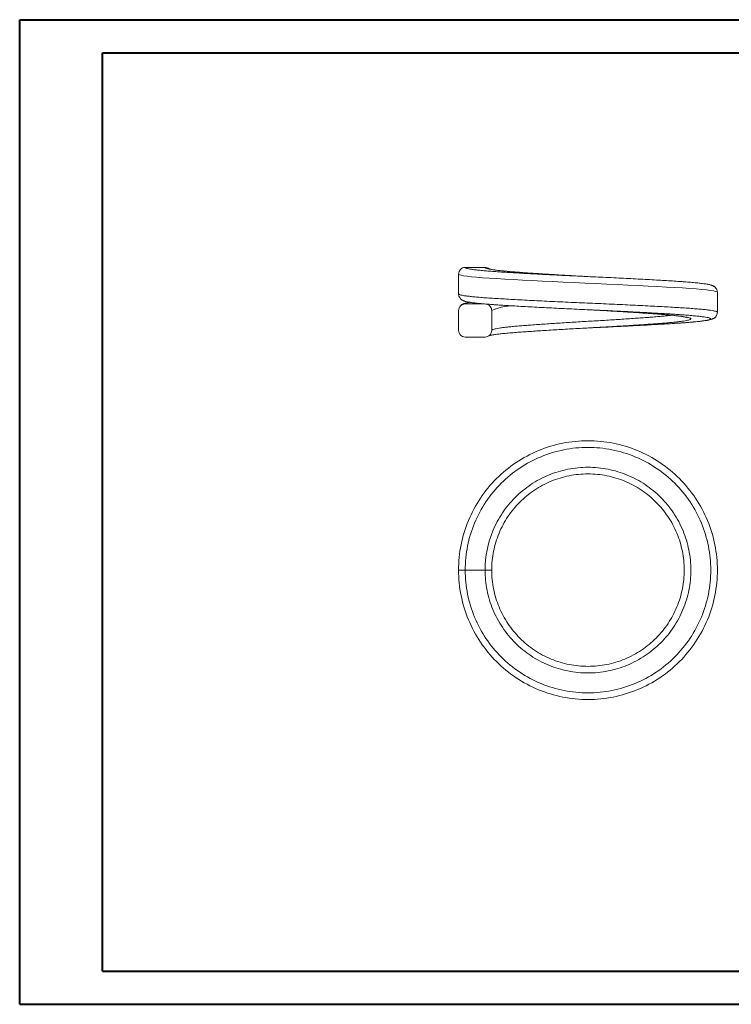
# Model space of a CAD drawing. Header units: millimetres. Extents: x 0 to 420, y 0 to 297.
# Tile 1 of 2: x 0 to 215, y 0 to 297. Entities that reach past the tile are written whole.
import ezdxf

# ---------------------------------------------------------------- set-up
doc = ezdxf.new("R2010")
doc.units = ezdxf.units.MM

msp = doc.modelspace()

# ---------------------------------------------------------------- linework, layer by layer
at = {"color": 7, "linetype": 'Continuous', "lineweight": 40}
for p, q in [((0.08, 0.21), (0.08, 297.21)), ((0.08, 297.21), (420.08, 297.21)), ((25.08, 10.21), (25.08, 287.21)), ((25.08, 287.21), (410.08, 287.21)), ((25.08, 10.21), (410.08, 10.21)), ((0.08, 0.21), (420.08, 0.21))]:
    msp.add_line(p, q, dxfattribs=at)
at = {"color": 7, "linetype": 'Continuous', "lineweight": 15}
for p, q in [((132.43, 214.48), (132.43, 220.48)), ((134.43, 222.48), (140.43, 222.48)), ((210.48, 208.95), (210.48, 215.01)), ((140.2, 211.48), (134.43, 211.48)), ((132.43, 209.48), (132.43, 203.48)), ((142.43, 203.48), (142.43, 209.48)), ((134.43, 201.48), (140.43, 201.48)), ((134.43, 131.18), (140.43, 131.18))]:
    msp.add_line(p, q, dxfattribs=at)
at = {"color": 8, "linetype": 'Continuous', "lineweight": 15, "flags": 128}
for points in [[(210.47, 214.98), (210.48, 214.98), (210.34, 215.12), (209.94, 215.26), (209.3, 215.4), (208.4, 215.55), (207.21, 215.7), (205.76, 215.85), (204.07, 216), (202.15, 216.15), (200.01, 216.29), (197.66, 216.44), (195.13, 216.58), (192.43, 216.73), (189.59, 216.88), (186.6, 217.03), (183.51, 217.18), (180.35, 217.33), (177.11, 217.48), (173.83, 217.62), (170.53, 217.77), (167.25, 217.91), (164, 218.06), (160.79, 218.21), (157.66, 218.36), (154.63, 218.51), (151.73, 218.66), (148.96, 218.81), (146.34, 218.96), (143.91, 219.1), (141.69, 219.24), (139.66, 219.39), (137.86, 219.54), (136.31, 219.69), (135.01, 219.84), (133.96, 219.99), (133.18, 220.14), (132.67, 220.29), (132.49, 220.38), (132.43, 220.48), (132.43, 220.48), (132.43, 220.48)], [(135.9, 211.97), (135.47, 211.89), (134.85, 211.74), (134.53, 211.61), (134.43, 211.48), (134.43, 211.48), (134.43, 211.48)]]:
    msp.add_lwpolyline(points, dxfattribs=at)
at = {"color": 8, "linetype": 'Continuous', "lineweight": 15}
msp.add_arc((148.83, 195.5), 15.37, 84.4147, 114.6089, dxfattribs=at)
at = {"color": 7, "linetype": 'Continuous', "lineweight": 15}
for points, knots in [([(134.43, 222.48), (133.9, 222.48), (133.38, 222.26), (132.64, 221.52), (132.43, 221), (132.43, 220.48)], [0, 0, 0, 0, 0.5, 0.5, 1, 1, 1, 1]), ([(140.43, 222.48), (140.65, 222.45), (141.09, 222.4), (141.53, 222.21), (141.68, 222.04), (141.68, 222.03)], [0, 0, 0, 0, 0.4956031, 0.9911951, 1, 1, 1, 1]), ([(150.4, 221.04), (150.05, 221.06), (149.34, 221.12), (148.34, 221.2), (147.38, 221.28), (146.49, 221.37), (145.66, 221.45), (144.91, 221.53), (144.22, 221.61), (143.59, 221.69), (143.03, 221.77), (142.55, 221.85), (142.17, 221.92), (141.88, 221.98), (141.69, 222.03), (141.59, 222.06), (141.54, 222.08), (141.55, 222.07), (141.55, 222.07)], [0, 0, 0, 0, 0.07103, 0.144299, 0.217249, 0.289733, 0.361592, 0.43266, 0.503407, 0.574692, 0.645861, 0.71618, 0.784844, 0.84386, 0.892493, 0.942842, 0.989902, 1, 1, 1, 1]), ([(144.12, 221.18), (144.54, 221.15), (145.64, 221.08), (147.64, 220.96), (150.1, 220.81), (152.75, 220.66), (155.53, 220.51), (158.4, 220.36), (161.35, 220.21), (164.41, 220.06), (167.52, 219.91), (170.63, 219.77), (173.74, 219.63), (176.87, 219.48), (179.96, 219.33), (182.96, 219.18), (185.87, 219.03), (188.72, 218.88), (191.43, 218.73), (193.98, 218.58), (196.38, 218.43), (197.84, 218.34), (198.57, 218.29)], [0, 0, 0, 0, 0.0304679, 0.0806602, 0.1312014, 0.1828431, 0.2348649, 0.2850149, 0.3355128, 0.3871077, 0.4390819, 0.4892633, 0.5397934, 0.5914231, 0.6434328, 0.6935967, 0.7441087, 0.7957188, 0.8477083, 0.8978737, 0.9483876, 1, 1, 1, 1]), ([(171.45, 219.73), (170.64, 219.77), (168.95, 219.86), (166.41, 220.01), (163.85, 220.16), (161.35, 220.31), (158.9, 220.46), (156.53, 220.61), (154.31, 220.76), (152.57, 220.88), (151.63, 220.95), (151.34, 220.97)], [0, 0, 0, 0, 0.1107107, 0.2320794, 0.3499661, 0.4678528, 0.5891612, 0.7104696, 0.8284566, 0.9464436, 1, 1, 1, 1]), ([(210.47, 214.98), (210.47, 215.03), (210.48, 215.21), (210.42, 215.51), (210.3, 215.85), (210.14, 216.13), (209.95, 216.37), (209.76, 216.56), (209.57, 216.71), (209.38, 216.84), (209.17, 216.94), (208.95, 217.04), (208.67, 217.14), (208.31, 217.24), (207.85, 217.35), (207.31, 217.45), (206.72, 217.54), (206.06, 217.63), (205.35, 217.72), (204.59, 217.8), (203.76, 217.89), (202.89, 217.97), (201.95, 218.05), (200.96, 218.12), (199.9, 218.2), (199.12, 218.26), (198.67, 218.29), (198.61, 218.29)], [0, 0, 0, 0, 0.0072303, 0.0241359, 0.0404548, 0.0565234, 0.0726613, 0.0893124, 0.1071335, 0.127051, 0.1503663, 0.1790594, 0.2166522, 0.2710956, 0.3381181, 0.3993543, 0.4643142, 0.5260184, 0.5860613, 0.6451264, 0.7035236, 0.7614376, 0.8184352, 0.8760262, 0.9337583, 0.9916131, 1, 1, 1, 1]), ([(132.62, 213.69), (132.56, 213.81), (132.44, 214.05), (132.43, 214.33), (132.43, 214.48)], [0, 0, 0, 0, 0.4584207, 1, 1, 1, 1]), ([(134.43, 211.48), (133.9, 211.48), (133.38, 211.26), (132.64, 210.52), (132.43, 210.01), (132.43, 209.48)], [0, 0, 0, 0, 0.5, 0.5, 1, 1, 1, 1]), ([(132.62, 213.69), (132.64, 213.64), (132.7, 213.48), (132.89, 213.2), (133.14, 212.92), (133.41, 212.71), (133.68, 212.55), (133.96, 212.41), (134.3, 212.3), (134.68, 212.19), (135.14, 212.09), (135.68, 212), (136.28, 211.9), (136.95, 211.81), (137.67, 211.73), (138.45, 211.64), (139.28, 211.56), (140.16, 211.48), (141.12, 211.4), (142.12, 211.32), (143.19, 211.25), (144.18, 211.18), (144.84, 211.13), (145.11, 211.12)], [0, 0, 0, 0, 0.012193, 0.041614, 0.071511, 0.101073, 0.131586, 0.165407, 0.206056, 0.260445, 0.325025, 0.383839, 0.446227, 0.5061, 0.564902, 0.623189, 0.678697, 0.735588, 0.792309, 0.848919, 0.905443, 0.961884, 1, 1, 1, 1]), ([(135.81, 211.98), (135.74, 211.97), (135.47, 211.93), (135.07, 211.85), (134.61, 211.75), (134.22, 211.64), (133.87, 211.51), (133.59, 211.36), (133.32, 211.19), (133.05, 210.95), (132.86, 210.74), (132.79, 210.61), (132.79, 210.6)], [0, 0, 0, 0, 0.057368, 0.222035, 0.395361, 0.553467, 0.664232, 0.754253, 0.834949, 0.911102, 0.993659, 1, 1, 1, 1]), ([(142.43, 209.48), (142.4, 209.7), (142.36, 210.15), (142.01, 210.75), (141.51, 211.21), (141.09, 211.35), (140.88, 211.42)], [0, 0, 0, 0, 0.252332, 0.504671, 0.756816, 1, 1, 1, 1]), ([(197.78, 208.34), (197.26, 208.38), (196.01, 208.46), (193.82, 208.59), (191.25, 208.74), (188.54, 208.89), (185.7, 209.04), (182.76, 209.19), (179.75, 209.34), (176.67, 209.49), (173.56, 209.63), (170.43, 209.77), (167.31, 209.92), (164.22, 210.07), (161.18, 210.22), (158.21, 210.37), (155.34, 210.52), (152.58, 210.67), (149.96, 210.82), (147.5, 210.97), (145.92, 211.06), (145.21, 211.11), (145.21, 211.11)], [0, 0, 0, 0, 0.037714, 0.091275, 0.144646, 0.197998, 0.251541, 0.305083, 0.358435, 0.411783, 0.465322, 0.518861, 0.57221, 0.625576, 0.679134, 0.732691, 0.786058, 0.83938, 0.892892, 0.946404, 0.999725, 1, 1, 1, 1]), ([(132.66, 210.38), (132.64, 210.34), (132.61, 210.29), (132.6, 210.24), (132.59, 210.23)], [0, 0, 0, 0, 0.697639, 1, 1, 1, 1]), ([(171.45, 209.73), (172.25, 209.69), (173.94, 209.6), (176.46, 209.45), (179.02, 209.3), (181.52, 209.15), (183.98, 209), (186.34, 208.85), (188.58, 208.7), (190.54, 208.56), (191.69, 208.48), (192.19, 208.44)], [0, 0, 0, 0, 0.105172, 0.222558, 0.335765, 0.449756, 0.566225, 0.683549, 0.796866, 0.910971, 1, 1, 1, 1]), ([(192.14, 208.44), (192.48, 208.42), (193.18, 208.37), (194.18, 208.29), (195.15, 208.2), (196.07, 208.12), (196.93, 208.04), (197.73, 207.95), (198.46, 207.87), (199.12, 207.79), (199.7, 207.71), (200.2, 207.63), (200.62, 207.56), (200.94, 207.49), (201.18, 207.44), (201.33, 207.4), (201.41, 207.37), (201.41, 207.37), (201.42, 207.37)], [0, 0, 0, 0, 0.065656, 0.135203, 0.205187, 0.275472, 0.345895, 0.416219, 0.486202, 0.555587, 0.624063, 0.691244, 0.756622, 0.819538, 0.874213, 0.924703, 0.969835, 1, 1, 1, 1]), ([(197.53, 205.59), (197.87, 205.62), (198.61, 205.67), (199.68, 205.74), (200.75, 205.82), (201.76, 205.9), (202.71, 205.98), (203.59, 206.06), (204.41, 206.14), (205.17, 206.22), (205.88, 206.3), (206.53, 206.39), (207.12, 206.48), (207.66, 206.57), (208.16, 206.68), (208.57, 206.78), (208.9, 206.9), (209.14, 207), (209.35, 207.11), (209.56, 207.24), (209.77, 207.4), (209.97, 207.6), (210.15, 207.85), (210.31, 208.15), (210.42, 208.48), (210.48, 208.77), (210.47, 208.94), (210.47, 208.98)], [0, 0, 0, 0, 0.047537, 0.102544, 0.157505, 0.212363, 0.267084, 0.321644, 0.375659, 0.43062, 0.486031, 0.54203, 0.59886, 0.657003, 0.717529, 0.783336, 0.823964, 0.853127, 0.877201, 0.897628, 0.915599, 0.932124, 0.94794, 0.963489, 0.978966, 0.994423, 1, 1, 1, 1]), ([(190.17, 205.37), (190.13, 205.37), (189.41, 205.32), (187.89, 205.21), (185.63, 205.06), (183.26, 204.91), (180.78, 204.76), (178.24, 204.61), (175.67, 204.46), (173.07, 204.32), (170.43, 204.18), (167.8, 204.03), (165.22, 203.88), (162.7, 203.73), (160.2, 203.58), (157.79, 203.43), (155.49, 203.28), (153.31, 203.13), (151.56, 203.01), (150.6, 202.93), (150.27, 202.91)], [0, 0, 0, 0, 0.003284, 0.064699, 0.123964, 0.18364, 0.244613, 0.306035, 0.365326, 0.42503, 0.486034, 0.547486, 0.606728, 0.666381, 0.727329, 0.788725, 0.848044, 0.907775, 0.968808, 1, 1, 1, 1]), ([(171.58, 204.24), (171.75, 204.24), (172.95, 204.3), (175.2, 204.4), (178.3, 204.55), (181.35, 204.7), (184.33, 204.85), (187.21, 205), (189.99, 205.15), (192.63, 205.3), (195.1, 205.45), (196.72, 205.54), (197.45, 205.59), (197.47, 205.59)], [0, 0, 0, 0, 0.017106, 0.126186, 0.235266, 0.343957, 0.452579, 0.561589, 0.670598, 0.77922, 0.88787, 0.996908, 1, 1, 1, 1]), ([(134.43, 201.48), (133.9, 201.48), (133.38, 201.7), (132.64, 202.44), (132.43, 202.96), (132.43, 203.48)], [0, 0, 0, 0, 0.5, 0.5, 1, 1, 1, 1]), ([(140.43, 201.48), (140.95, 201.48), (141.47, 201.7), (142.21, 202.44), (142.43, 202.95), (142.43, 203.48)], [0, 0, 0, 0, 0.5, 0.5, 1, 1, 1, 1]), ([(141.68, 201.93), (141.69, 201.93), (141.75, 201.95), (141.93, 201.99), (142.23, 202.05), (142.61, 202.12), (143.07, 202.19), (143.62, 202.27), (144.24, 202.35), (144.93, 202.43), (145.69, 202.51), (146.51, 202.6), (147.39, 202.68), (148.34, 202.76), (149.31, 202.84), (150, 202.89), (150.33, 202.92)], [0, 0, 0, 0, 0.01072, 0.07353, 0.141871, 0.213552, 0.288569, 0.365795, 0.444362, 0.52358, 0.603408, 0.682829, 0.762981, 0.843704, 0.924874, 1, 1, 1, 1]), ([(132.43, 131.18), (132.43, 133.76), (132.68, 136.34), (133.68, 141.34), (134.42, 143.77), (136.38, 148.5), (137.61, 150.78), (140.43, 155), (142.05, 156.97), (145.7, 160.62), (147.67, 162.23), (151.9, 165.05), (154.18, 166.27), (158.9, 168.23), (161.34, 168.96), (166.34, 169.96), (168.92, 170.21), (174.01, 170.21), (176.55, 169.96), (181.58, 168.96), (184.04, 168.21), (188.73, 166.27), (191, 165.06), (195.27, 162.2), (197.24, 160.59), (200.84, 156.99), (202.48, 154.98), (205.32, 150.74), (206.52, 148.5), (208.48, 143.78), (209.23, 141.3), (210.22, 136.31), (210.48, 133.78), (210.48, 128.62), (210.23, 126.08), (209.23, 121.07), (208.48, 118.59), (206.53, 113.88), (205.33, 111.64), (202.48, 107.38), (200.84, 105.38), (197.25, 101.79), (195.27, 100.16), (191, 97.31), (188.75, 96.11), (184.05, 94.16), (181.57, 93.4), (176.56, 92.41), (174.03, 92.16), (168.93, 92.16), (166.34, 92.41), (161.36, 93.4), (158.92, 94.13), (154.17, 96.1), (151.91, 97.31), (147.68, 100.13), (145.68, 101.76), (142.06, 105.38), (140.44, 107.35), (137.61, 111.58), (136.38, 113.87), (134.43, 118.58), (133.69, 121.01), (132.68, 126.03), (132.43, 128.61), (132.43, 131.18)], [0, 0, 0, 0, 0.03125, 0.03125, 0.0625, 0.0625, 0.09375, 0.09375, 0.125, 0.125, 0.15625, 0.15625, 0.1875, 0.1875, 0.21875, 0.21875, 0.25, 0.25, 0.28125, 0.28125, 0.3125, 0.3125, 0.34375, 0.34375, 0.375, 0.375, 0.40625, 0.40625, 0.4375, 0.4375, 0.46875, 0.46875, 0.5, 0.5, 0.53125, 0.53125, 0.5625, 0.5625, 0.59375, 0.59375, 0.625, 0.625, 0.65625, 0.65625, 0.6875, 0.6875, 0.71875, 0.71875, 0.75, 0.75, 0.78125, 0.78125, 0.8125, 0.8125, 0.84375, 0.84375, 0.875, 0.875, 0.90625, 0.90625, 0.9375, 0.9375, 0.96875, 0.96875, 1, 1, 1, 1]), ([(134.43, 131.18), (134.43, 128.74), (134.67, 126.29), (135.62, 121.53), (136.33, 119.22), (138.18, 114.76), (139.35, 112.58), (142.04, 108.57), (143.57, 106.7), (147.01, 103.27), (148.9, 101.72), (152.91, 99.04), (155.05, 97.9), (159.56, 96.03), (161.88, 95.34), (166.61, 94.4), (169.06, 94.16), (173.9, 94.16), (176.3, 94.4), (181.05, 95.34), (183.41, 96.06), (187.87, 97.91), (190, 99.04), (194.05, 101.75), (195.93, 103.3), (199.34, 106.71), (200.89, 108.6), (203.59, 112.64), (204.73, 114.77), (206.58, 119.23), (207.3, 121.59), (208.24, 126.34), (208.48, 128.76), (208.48, 133.65), (208.24, 136.05), (207.29, 140.78), (206.58, 143.14), (204.72, 147.62), (203.58, 149.74), (200.89, 153.77), (199.33, 155.67), (195.91, 159.08), (194.05, 160.61), (190, 163.32), (187.85, 164.47), (183.39, 166.31), (181.06, 167.02), (176.28, 167.97), (173.88, 168.21), (169.05, 168.21), (166.6, 167.97), (161.85, 167.03), (159.55, 166.33), (155.06, 164.47), (152.9, 163.31), (148.89, 160.64), (147.01, 159.11), (143.56, 155.65), (142.02, 153.78), (139.34, 149.77), (138.18, 147.61), (136.32, 143.13), (135.62, 140.82), (134.67, 136.08), (134.43, 133.63), (134.43, 131.18)], [0, 0, 0, 0, 0.03125, 0.03125, 0.0625, 0.0625, 0.09375, 0.09375, 0.125, 0.125, 0.15625, 0.15625, 0.1875, 0.1875, 0.21875, 0.21875, 0.25, 0.25, 0.28125, 0.28125, 0.3125, 0.3125, 0.34375, 0.34375, 0.375, 0.375, 0.40625, 0.40625, 0.4375, 0.4375, 0.46875, 0.46875, 0.5, 0.5, 0.53125, 0.53125, 0.5625, 0.5625, 0.59375, 0.59375, 0.625, 0.625, 0.65625, 0.65625, 0.6875, 0.6875, 0.71875, 0.71875, 0.75, 0.75, 0.78125, 0.78125, 0.8125, 0.8125, 0.84375, 0.84375, 0.875, 0.875, 0.90625, 0.90625, 0.9375, 0.9375, 0.96875, 0.96875, 1, 1, 1, 1]), ([(140.43, 131.18), (140.43, 135.28), (141.23, 139.29), (143.58, 144.96), (144.53, 146.74), (146.78, 150.1), (148.09, 151.7), (150.96, 154.57), (152.52, 155.85), (155.9, 158.1), (157.72, 159.08), (161.46, 160.62), (163.39, 161.21), (167.4, 162.01), (169.43, 162.21), (173.47, 162.21), (175.51, 162.01), (179.51, 161.21), (181.44, 160.63), (185.18, 159.08), (187.01, 158.1), (190.38, 155.85), (191.94, 154.57), (194.82, 151.7), (196.12, 150.11), (198.37, 146.74), (199.33, 144.96), (200.9, 141.17), (201.48, 139.24), (202.27, 135.27), (202.48, 133.23), (202.48, 129.13), (202.28, 127.12), (201.49, 123.15), (200.89, 121.18), (199.33, 117.43), (198.38, 115.64), (196.13, 112.27), (194.82, 110.67), (191.96, 107.81), (190.4, 106.53), (187.01, 104.26), (185.2, 103.3), (181.47, 101.75), (179.51, 101.15), (175.51, 100.36), (173.49, 100.16), (169.45, 100.16), (167.39, 100.36), (163.41, 101.15), (161.48, 101.73), (157.73, 103.28), (155.91, 104.26), (152.54, 106.5), (150.98, 107.78), (148.08, 110.67), (146.79, 112.25), (144.54, 115.61), (143.57, 117.42), (142.01, 121.18), (141.43, 123.11), (140.63, 127.08), (140.43, 129.13), (140.43, 131.18)], [0, 0, 0, 0, 0.0625, 0.0625, 0.09375, 0.09375, 0.125, 0.125, 0.15625, 0.15625, 0.1875, 0.1875, 0.21875, 0.21875, 0.25, 0.25, 0.28125, 0.28125, 0.3125, 0.3125, 0.34375, 0.34375, 0.375, 0.375, 0.40625, 0.40625, 0.4375, 0.4375, 0.46875, 0.46875, 0.5, 0.5, 0.53125, 0.53125, 0.5625, 0.5625, 0.59375, 0.59375, 0.625, 0.625, 0.65625, 0.65625, 0.6875, 0.6875, 0.71875, 0.71875, 0.75, 0.75, 0.78125, 0.78125, 0.8125, 0.8125, 0.84375, 0.84375, 0.875, 0.875, 0.90625, 0.90625, 0.9375, 0.9375, 0.96875, 0.96875, 1, 1, 1, 1]), ([(142.43, 131.18), (142.43, 129.27), (142.62, 127.35), (143.36, 123.63), (143.91, 121.82), (145.37, 118.3), (146.28, 116.61), (148.38, 113.47), (149.59, 112), (152.3, 109.29), (153.76, 108.09), (156.91, 105.99), (158.61, 105.08), (162.12, 103.63), (163.93, 103.08), (167.65, 102.34), (169.58, 102.16), (173.36, 102.16), (175.25, 102.34), (178.99, 103.09), (180.82, 103.65), (184.31, 105.09), (186, 106), (189.17, 108.12), (190.63, 109.32), (193.31, 112), (194.54, 113.49), (196.65, 116.64), (197.54, 118.31), (198.99, 121.83), (199.55, 123.67), (200.29, 127.38), (200.48, 129.26), (200.48, 133.1), (200.29, 135.01), (199.55, 138.71), (199, 140.53), (197.53, 144.07), (196.63, 145.74), (194.53, 148.88), (193.31, 150.37), (190.62, 153.06), (189.16, 154.26), (186, 156.37), (184.3, 157.28), (180.8, 158.73), (178.99, 159.28), (175.25, 160.02), (173.34, 160.21), (169.56, 160.21), (167.66, 160.02), (163.91, 159.28), (162.1, 158.73), (158.6, 157.28), (156.9, 156.37), (153.74, 154.26), (152.28, 153.06), (149.59, 150.37), (148.37, 148.88), (146.27, 145.74), (145.37, 144.07), (143.91, 140.53), (143.36, 138.71), (142.62, 135.01), (142.43, 133.1), (142.43, 131.18)], [0, 0, 0, 0, 0.03125, 0.03125, 0.0625, 0.0625, 0.09375, 0.09375, 0.125, 0.125, 0.15625, 0.15625, 0.1875, 0.1875, 0.21875, 0.21875, 0.25, 0.25, 0.28125, 0.28125, 0.3125, 0.3125, 0.34375, 0.34375, 0.375, 0.375, 0.40625, 0.40625, 0.4375, 0.4375, 0.46875, 0.46875, 0.5, 0.5, 0.53125, 0.53125, 0.5625, 0.5625, 0.59375, 0.59375, 0.625, 0.625, 0.65625, 0.65625, 0.6875, 0.6875, 0.71875, 0.71875, 0.75, 0.75, 0.78125, 0.78125, 0.8125, 0.8125, 0.84375, 0.84375, 0.875, 0.875, 0.90625, 0.90625, 0.9375, 0.9375, 0.96875, 0.96875, 1, 1, 1, 1]), ([(134.43, 131.18), (133.9, 131.18), (133.38, 131.18), (132.64, 131.18), (132.43, 131.18), (132.43, 131.18)], [0, 0, 0, 0, 0.5, 0.5, 1, 1, 1, 1]), ([(140.43, 131.18), (140.95, 131.18), (141.47, 131.18), (142.21, 131.18), (142.43, 131.18), (142.43, 131.18)], [0, 0, 0, 0, 0.5, 0.5, 1, 1, 1, 1])]:
    msp.add_open_spline(points, degree=3, knots=knots, dxfattribs=at)
at = {"color": 8, "linetype": 'Continuous', "lineweight": 15}
for points, knots in [([(134.43, 222.48), (134.43, 222.47), (134.43, 222.44), (134.49, 222.37), (134.69, 222.27), (135.1, 222.14), (135.84, 221.99), (136.84, 221.84), (138.09, 221.69), (139.57, 221.54), (141.27, 221.39), (142.8, 221.27), (143.82, 221.2), (144.12, 221.18)], [0, 0, 0, 0, 0.017896, 0.086297, 0.154873, 0.267049, 0.380005, 0.495418, 0.611681, 0.723766, 0.836629, 0.951943, 1, 1, 1, 1]), ([(151.34, 220.97), (150.96, 221), (149.9, 221.07), (148.35, 221.19), (146.68, 221.34), (145.2, 221.49), (143.88, 221.64), (142.77, 221.79), (141.87, 221.94), (141.18, 222.09), (140.7, 222.24), (140.46, 222.37), (140.44, 222.45), (140.43, 222.48)], [0, 0, 0, 0, 0.055416, 0.154566, 0.250806, 0.347045, 0.446078, 0.545111, 0.641467, 0.737824, 0.836984, 0.936143, 1, 1, 1, 1]), ([(132.43, 214.48), (132.43, 214.48), (132.43, 214.45), (132.47, 214.39), (132.67, 214.28), (133.11, 214.15), (133.87, 214), (134.92, 213.85), (136.22, 213.7), (137.77, 213.55), (139.54, 213.4), (141.57, 213.25), (143.81, 213.11), (146.23, 212.97), (148.82, 212.82), (151.6, 212.67), (154.52, 212.52), (157.54, 212.37), (160.65, 212.22), (163.87, 212.07), (167.14, 211.92), (170.42, 211.77), (173.7, 211.64), (177, 211.49), (180.26, 211.34), (183.42, 211.19), (186.5, 211.04), (189.5, 210.89), (192.37, 210.74), (195.07, 210.59), (197.6, 210.44), (199.97, 210.3), (202.13, 210.16), (204.05, 210.01), (205.74, 209.86), (207.21, 209.71), (208.41, 209.56), (209.33, 209.41), (209.99, 209.26), (210.4, 209.12), (210.45, 209.03), (210.47, 208.98)], [0, 0, 0, 0, 0.000005, 0.01755, 0.035149, 0.061549, 0.088133, 0.115295, 0.142657, 0.169058, 0.195642, 0.222804, 0.250166, 0.276564, 0.303145, 0.330305, 0.357664, 0.384062, 0.410642, 0.437801, 0.46516, 0.491561, 0.518146, 0.545309, 0.572672, 0.59907, 0.625651, 0.65281, 0.680168, 0.706571, 0.733156, 0.760321, 0.787685, 0.814083, 0.840664, 0.867823, 0.895182, 0.921116, 0.947224, 0.973879, 1, 1, 1, 1]), ([(142.43, 203.48), (142.43, 203.48), (142.43, 203.54), (142.51, 203.64), (142.86, 203.79), (143.4, 203.94), (144.14, 204.09), (145.09, 204.24), (146.21, 204.4), (147.5, 204.54), (148.98, 204.69), (150.63, 204.83), (152.4, 204.98), (154.31, 205.12), (156.37, 205.27), (158.53, 205.42), (160.76, 205.57), (163.06, 205.72), (165.45, 205.88), (167.88, 206.02), (170.32, 206.17), (172.76, 206.31), (175.22, 206.45), (177.65, 206.6), (180.01, 206.75), (182.31, 206.9), (184.56, 207.06), (186.71, 207.21), (188.73, 207.35), (190.63, 207.5), (192.42, 207.64), (194.04, 207.78), (195.46, 207.93), (196.25, 208.02), (196.62, 208.07)], [0, 0, 0, 0, 0.0000079, 0.0370034, 0.0687754, 0.1005474, 0.1332417, 0.165936, 0.1977078, 0.2294797, 0.262174, 0.2948683, 0.3266454, 0.3584226, 0.3911229, 0.4238233, 0.4555952, 0.4873671, 0.5200612, 0.5527552, 0.5845341, 0.616313, 0.6490152, 0.6817173, 0.7134892, 0.7452612, 0.7779552, 0.8106493, 0.8424262, 0.874203, 0.906903, 0.9396031, 0.9713745, 1, 1, 1, 1]), ([(192.19, 208.44), (192.35, 208.43), (193.19, 208.37), (194.53, 208.27), (196.21, 208.12), (197.69, 207.97), (199.01, 207.82), (200.12, 207.67), (201.02, 207.52), (201.72, 207.37), (202.2, 207.22), (202.44, 207.09), (202.5, 206.96), (202.41, 206.84), (202.08, 206.69), (201.53, 206.54), (200.77, 206.39), (199.8, 206.24), (198.64, 206.09), (197.26, 205.94), (195.71, 205.79), (193.99, 205.65), (192.16, 205.51), (190.83, 205.42), (190.17, 205.37)], [0, 0, 0, 0, 0.011468, 0.060336, 0.107421, 0.154832, 0.203273, 0.25207, 0.299215, 0.346688, 0.395195, 0.444058, 0.476012, 0.523079, 0.570472, 0.618894, 0.667672, 0.714803, 0.762262, 0.810753, 0.859602, 0.90671, 0.954145, 1, 1, 1, 1]), ([(197.47, 205.59), (198.17, 205.64), (199.6, 205.73), (201.51, 205.88), (203.23, 206.03), (204.73, 206.18), (205.99, 206.33), (206.95, 206.47), (207.65, 206.61), (208.13, 206.74), (208.41, 206.86), (208.52, 206.99), (208.39, 207.12), (208.01, 207.26), (207.37, 207.41), (206.49, 207.56), (205.35, 207.71), (203.97, 207.86), (202.35, 208.01), (200.51, 208.16), (198.98, 208.27), (198.01, 208.33), (197.78, 208.34)], [0, 0, 0, 0, 0.05234, 0.106015, 0.15969, 0.213557, 0.267423, 0.321098, 0.366791, 0.412602, 0.458413, 0.504106, 0.556832, 0.60974, 0.662648, 0.715374, 0.769028, 0.822873, 0.876717, 0.930371, 0.984058, 1, 1, 1, 1])]:
    msp.add_open_spline(points, degree=3, knots=knots, dxfattribs=at)

doc.saveas('drawing.dxf')
